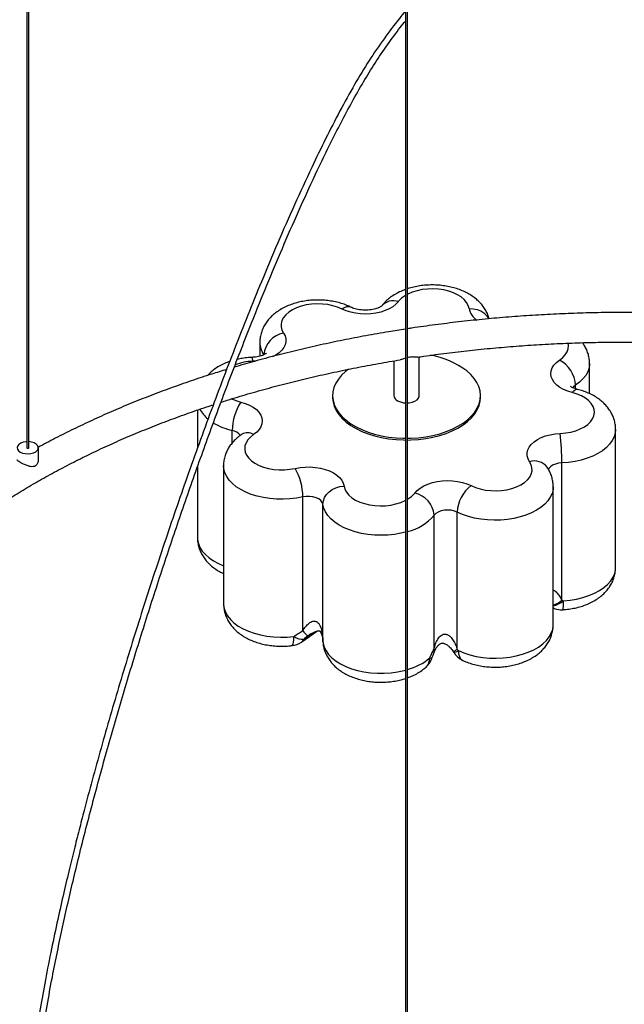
# Paper-space layout '_Isométrica' of a CAD drawing. Header units: millimetres. Extents: x -1398 to -430, y -1129 to 262.
# Tile 3 of 7: x -1199 to -913, y -835 to -368. Entities that reach past the tile are written whole.
import ezdxf

# ---------------------------------------------------------------- set-up
doc = ezdxf.new("R2010")
doc.units = ezdxf.units.MM

psp = doc.layouts.new('_Isométrica')

# ---------------------------------------------------------------- linework, layer by layer
at = {"color": 7, "linetype": 'Continuous', "lineweight": 25}
for p, q in [((-1195.6, 220.51), (-1195.6, -571.05)), ((-1194.6, -571.05), (-1194.6, 220.51)), ((-1016.28, -165.82), (-1016.28, -957.38)), ((-1015.28, -957.38), (-1015.28, -165.82)), ((-1085.23, -521.24), (-1085.23, -527.73)), ((-1021.78, -529.97), (-1021.78, -546.39)), ((-1009.78, -546.39), (-1009.78, -528.09)), ((-929.15, -545.46), (-929.15, -531.16)), ((-1050.78, -546.39), (-1050.78, -547.21)), ((-980.78, -547.21), (-980.78, -546.39)), ((-1114.76, -553.23), (-1114.76, -571.34)), ((-916.81, -627.71), (-916.81, -562.39)), ((-1190.1, -576.73), (-1190.1, -571.05)), ((-1114.76, -580.08), (-1114.76, -613.69)), ((-1102.42, -579.59), (-1102.42, -644.92)), ((-942.24, -643.18), (-942.24, -578.22)), ((-946.34, -654.83), (-946.34, -589.51)), ((-1064.89, -657.65), (-1064.89, -594.38)), ((-1055.36, -662.79), (-1055.36, -597.83)), ((-1002.74, -666.27), (-1002.74, -603)), ((-991.76, -666.51), (-991.76, -601.55)), ((-946.34, -647.08), (-945.49, -647.33)), ((-1055.37, -662.9), (-1055.32, -663.64)), ((-993.67, -667.53), (-993.37, -668))]:
    psp.add_line(p, q, dxfattribs=at)
at = {"color": 8, "linetype": 'Continuous', "lineweight": 25}
for p, q in [((-1087.09, -530.02), (-1088.58, -530.12)), ((-1100.92, -533.88), (-1101.25, -534.13)), ((-935.8, -543.15), (-935.8, -541.51)), ((-1098.28, -568.73), (-1098.28, -562.91)), ((-1064.32, -661.67), (-1058.83, -658.09)), ((-1061.03, -659.21), (-1062.48, -660.19)), ((-1055.37, -662.9), (-1055.36, -662.79)), ((-1055.32, -663.64), (-1055.3, -663.54)), ((-1055.3, -663.54), (-1055.2, -664.68))]:
    psp.add_line(p, q, dxfattribs=at)
at = {"color": 8, "linetype": 'Continuous', "lineweight": 25, "flags": 128}
for points in [[(-986.18, -505.19), (-986.57, -503.72), (-987.32, -502.29), (-988.43, -500.95), (-989.87, -499.71), (-991.6, -498.61), (-993.6, -497.67), (-995.81, -496.91), (-998.2, -496.35), (-1000.7, -495.99), (-1003.27, -495.85), (-1005.84, -495.93), (-1008.37, -496.22), (-1010.79, -496.73), (-1013.06, -497.44), (-1015.13, -498.33), (-1015.28, -498.41)], [(-986.18, -505.19), (-984.24, -505.26), (-982.37, -505.64), (-980.65, -506.32), (-979.13, -507.27), (-977.89, -508.46), (-976.97, -509.83), (-976.87, -510.03)], [(-1074.03, -516.76), (-1073.3, -518.1), (-1072.92, -519.5), (-1072.89, -520.91), (-1073.2, -522.3), (-1073.86, -523.66), (-1074.85, -524.95), (-1076.15, -526.14), (-1077.73, -527.22), (-1079.2, -527.98)], [(-943.38, -529.58), (-941.85, -528.38), (-940.64, -527.07), (-939.78, -525.67), (-939.28, -524.21), (-939.16, -522.72), (-939.33, -521.58)], [(-929.15, -531.15), (-929.16, -531.44), (-929.4, -533.26), (-930, -535.06), (-930.95, -536.81), (-932.25, -538.48), (-933.87, -540.05), (-935.8, -541.51)], [(-937.3, -544.97), (-936.52, -544.09), (-935.77, -543.57), (-935.07, -543.41), (-934.85, -543.44)], [(-935.8, -541.51), (-936.71, -542.29), (-937.01, -542.68)], [(-1098.46, -547.96), (-1096.55, -548.76), (-1094.27, -549.45)], [(-916.81, -562.38), (-916.98, -564.14), (-917.51, -565.95), (-918.4, -567.71), (-919.63, -569.39), (-921.19, -570.99), (-923.06, -572.47), (-925.21, -573.81), (-927.62, -575.01), (-930.24, -576.03), (-933.06, -576.88), (-936.02, -577.53), (-939.09, -577.98), (-942.24, -578.22)], [(-1064.89, -594.38), (-1067.9, -594.94), (-1071.01, -595.31), (-1074.17, -595.46), (-1077.34, -595.41), (-1080.48, -595.14), (-1083.54, -594.67), (-1086.49, -593.99), (-1089.29, -593.13), (-1091.89, -592.08), (-1094.27, -590.87), (-1096.39, -589.51), (-1098.23, -588.02), (-1099.75, -586.41), (-1100.94, -584.72), (-1101.79, -582.95), (-1102.28, -581.14), (-1102.42, -579.6)], [(-942.24, -578.22), (-943.84, -578.4), (-945.32, -578.79), (-946.61, -579.37), (-947.64, -580.1), (-948.34, -580.95), (-948.6, -581.53)], [(-1045.38, -589.23), (-1045, -590.7), (-1044.25, -592.13), (-1043.14, -593.47), (-1041.7, -594.71), (-1039.97, -595.81), (-1037.97, -596.75), (-1035.75, -597.51), (-1033.37, -598.07), (-1030.87, -598.43), (-1028.3, -598.57), (-1025.73, -598.49), (-1023.2, -598.2), (-1020.78, -597.69), (-1018.51, -596.98), (-1016.44, -596.09), (-1016.28, -596.01)], [(-946.34, -589.52), (-946.44, -590.91), (-946.9, -592.72), (-947.72, -594.49), (-948.89, -596.19), (-950.39, -597.81), (-952.2, -599.31), (-954.3, -600.68), (-956.66, -601.91), (-959.24, -602.97), (-962.02, -603.85), (-964.96, -604.54), (-968.02, -605.03), (-971.15, -605.31), (-974.32, -605.38), (-977.48, -605.25), (-980.6, -604.9), (-983.62, -604.35), (-986.51, -603.6), (-989.24, -602.66), (-991.76, -601.55)], [(-1016.28, -611.02), (-1018.48, -611.55), (-1021.52, -612.07), (-1024.64, -612.4), (-1027.8, -612.51), (-1030.97, -612.42), (-1034.1, -612.11), (-1037.14, -611.6), (-1040.06, -610.88), (-1042.83, -609.98), (-1045.39, -608.91), (-1047.72, -607.66), (-1049.79, -606.28), (-1051.56, -604.76), (-1053.03, -603.13), (-1054.15, -601.42), (-1054.93, -599.65), (-1055.36, -597.83)], [(-1114.76, -613.69), (-1114.71, -614.6), (-1114.34, -616.45), (-1113.59, -618.27), (-1112.47, -620.02), (-1111.01, -621.68), (-1109.22, -623.24), (-1107.13, -624.66), (-1104.76, -625.93), (-1102.42, -626.93)], [(-941.57, -643.51), (-938.38, -643.21), (-935.27, -642.71), (-932.28, -641.99), (-929.46, -641.08), (-926.85, -639.98), (-924.48, -638.71), (-922.38, -637.29), (-920.59, -635.74), (-919.12, -634.08), (-918, -632.33), (-917.24, -630.52), (-916.86, -628.66), (-916.81, -627.71)], [(-1102.42, -644.92), (-1102.41, -645.23), (-1102.16, -647.09), (-1101.53, -648.92), (-1100.53, -650.7), (-1099.18, -652.39), (-1097.49, -653.98), (-1095.49, -655.45), (-1093.21, -656.77), (-1090.67, -657.93), (-1087.92, -658.9), (-1084.99, -659.69), (-1081.91, -660.27), (-1078.75, -660.64), (-1075.52, -660.79), (-1072.3, -660.72), (-1069.1, -660.43)], [(-941.57, -643.51), (-941.59, -644.99), (-941.64, -646.2), (-941.74, -647.08), (-941.86, -647.6), (-941.99, -647.75)], [(-991.24, -667.12), (-988.63, -668.22), (-985.81, -669.13), (-982.82, -669.84), (-979.71, -670.34), (-976.51, -670.63), (-973.28, -670.71), (-970.06, -670.56), (-966.89, -670.2), (-963.82, -669.62), (-960.88, -668.84), (-958.13, -667.87), (-955.59, -666.71), (-953.3, -665.39), (-951.3, -663.93), (-949.6, -662.34), (-948.25, -660.65), (-947.24, -658.88), (-946.6, -657.05), (-946.34, -655.19), (-946.34, -654.83)], [(-1069.98, -664.71), (-1069.72, -664.55), (-1069.46, -664.02), (-1069.26, -663.13), (-1069.14, -661.92), (-1069.1, -660.43)], [(-1055.3, -663.54), (-1054.79, -665.39), (-1053.9, -667.18), (-1052.66, -668.9), (-1051.08, -670.53), (-1049.18, -672.04), (-1046.99, -673.41), (-1044.53, -674.62), (-1041.84, -675.66), (-1038.96, -676.5), (-1035.93, -677.15), (-1032.79, -677.59), (-1029.58, -677.81), (-1026.35, -677.81), (-1023.14, -677.59), (-1019.99, -677.16), (-1016.96, -676.52), (-1016.28, -676.34)], [(-991.24, -667.12), (-991.12, -668.63), (-990.76, -669.91), (-990.18, -670.91), (-989.39, -671.59), (-989.19, -671.7)]]:
    psp.add_lwpolyline(points, dxfattribs=at)
at = {"color": 7, "linetype": 'Continuous', "lineweight": 25, "flags": 128}
for points in [[(-1046.33, -505.41), (-1048.4, -504.53), (-1050.68, -503.83), (-1053.11, -503.33), (-1055.64, -503.05), (-1058.21, -502.98), (-1060.78, -503.13), (-1063.27, -503.49), (-1065.65, -504.07), (-1067.86, -504.84), (-1069.85, -505.78), (-1071.57, -506.89), (-1072.99, -508.13), (-1074.09, -509.48), (-1074.83, -510.9), (-1075.19, -512.38), (-1075.18, -513.87), (-1074.79, -515.34), (-1074.03, -516.76)], [(-1019.67, -501.9), (-1020.81, -503.15), (-1022.24, -504.29), (-1023.94, -505.3), (-1025.88, -506.16), (-1028.01, -506.85), (-1030.28, -507.36), (-1032.66, -507.67), (-1035.1, -507.78), (-1037.53, -507.7), (-1039.92, -507.41), (-1042.22, -506.92), (-1044.37, -506.25), (-1046.33, -505.41)], [(-937.3, -544.97), (-939.46, -544.31), (-941.44, -543.48), (-943.19, -542.5), (-944.68, -541.38), (-945.87, -540.16), (-946.75, -538.84), (-947.29, -537.47), (-947.49, -536.06), (-947.33, -534.65), (-946.83, -533.28), (-945.99, -531.95), (-944.84, -530.71), (-943.38, -529.58)], [(-1043.22, -533.85), (-1044.69, -535), (-1046.54, -536.75), (-1048.07, -538.59), (-1049.27, -540.52), (-1050.13, -542.5), (-1050.64, -544.53), (-1050.78, -546.58), (-1050.57, -548.62), (-1050, -550.64), (-1049.08, -552.62), (-1047.82, -554.53), (-1046.23, -556.36), (-1044.33, -558.08), (-1042.14, -559.69), (-1039.67, -561.16), (-1036.96, -562.48), (-1034.03, -563.64), (-1030.92, -564.61), (-1027.65, -565.4), (-1024.25, -566), (-1020.77, -566.39), (-1017.24, -566.58), (-1016.28, -566.6)], [(-1015.28, -566.6), (-1013.7, -566.56), (-1010.17, -566.34), (-1006.71, -565.91), (-1003.33, -565.28), (-1000.09, -564.45), (-997, -563.44), (-994.11, -562.26), (-991.44, -560.91), (-989.02, -559.42), (-986.88, -557.79), (-985.03, -556.04), (-983.5, -554.2), (-982.3, -552.27), (-981.44, -550.28), (-980.93, -548.26), (-980.79, -546.21), (-981, -544.17), (-981.57, -542.15), (-982.49, -540.17), (-983.75, -538.26), (-985.34, -536.43), (-987.24, -534.7)], [(-942.99, -564.3), (-940.44, -564.08), (-937.98, -563.64), (-935.65, -563), (-933.51, -562.17), (-931.6, -561.17), (-929.97, -560.02), (-928.65, -558.74), (-927.68, -557.36), (-927.06, -555.92), (-926.81, -554.44), (-926.95, -552.95), (-927.46, -551.49), (-928.34, -550.09), (-929.57, -548.78), (-931.11, -547.59), (-932.94, -546.54), (-935.02, -545.66), (-937.3, -544.97)], [(-1094.27, -549.45), (-1092.11, -550.11), (-1090.13, -550.94), (-1088.38, -551.92), (-1086.89, -553.04), (-1085.7, -554.27), (-1084.82, -555.58), (-1084.28, -556.96), (-1084.08, -558.36), (-1084.23, -559.77), (-1084.74, -561.15), (-1085.57, -562.47), (-1086.73, -563.71), (-1088.19, -564.84)], [(-1050.78, -547.21), (-1050.78, -547.39), (-1050.57, -549.44), (-1050, -551.46), (-1049.08, -553.43), (-1047.82, -555.34), (-1046.23, -557.17), (-1044.33, -558.9), (-1042.14, -560.51), (-1039.67, -561.98), (-1036.96, -563.3), (-1034.03, -564.45), (-1030.92, -565.43), (-1027.65, -566.22), (-1024.25, -566.82), (-1020.77, -567.21), (-1017.24, -567.4), (-1016.28, -567.41)], [(-1015.28, -549.85), (-1014.48, -549.77), (-1013.06, -549.48), (-1011.82, -548.99), (-1010.82, -548.34), (-1010.14, -547.57), (-1009.81, -546.72), (-1009.78, -546.39)], [(-1015.28, -567.41), (-1013.7, -567.38), (-1010.17, -567.15), (-1006.71, -566.72), (-1003.33, -566.09), (-1000.09, -565.27), (-997, -564.26), (-994.11, -563.08), (-991.44, -561.73), (-989.02, -560.23), (-986.88, -558.6), (-985.03, -556.86), (-983.5, -555.01), (-982.3, -553.09), (-981.44, -551.1), (-980.93, -549.07), (-980.78, -547.21)], [(-1195.6, -568.18), (-1195.95, -568.2), (-1197.25, -568.44), (-1198.39, -568.87), (-1199.28, -569.46), (-1199.87, -570.17), (-1200.1, -570.95), (-1199.96, -571.73), (-1199.46, -572.46), (-1198.64, -573.09)], [(-1198.64, -573.09), (-1197.55, -573.56), (-1196.28, -573.85), (-1194.93, -573.93), (-1193.59, -573.8), (-1192.36, -573.46), (-1191.33, -572.94), (-1190.58, -572.29), (-1190.17, -571.54), (-1190.13, -570.75), (-1190.45, -569.99), (-1191.12, -569.3), (-1192.08, -568.75), (-1193.27, -568.36), (-1194.59, -568.18), (-1194.6, -568.18)], [(-1088.19, -564.84), (-1089.72, -566.04), (-1090.93, -567.35), (-1091.79, -568.76), (-1092.29, -570.22), (-1092.41, -571.7), (-1092.15, -573.18), (-1091.52, -574.63), (-1090.52, -576), (-1089.19, -577.27), (-1087.55, -578.42), (-1085.63, -579.42), (-1083.48, -580.24), (-1081.15, -580.87), (-1078.68, -581.29), (-1076.12, -581.51), (-1073.55, -581.5), (-1071, -581.27), (-1068.53, -580.83)], [(-957.54, -577.66), (-958.26, -576.32), (-958.65, -574.92), (-958.68, -573.52), (-958.37, -572.12), (-957.71, -570.76), (-956.72, -569.47), (-955.42, -568.28), (-953.84, -567.21), (-952, -566.27), (-949.96, -565.5), (-947.75, -564.91), (-945.41, -564.5), (-942.99, -564.3)], [(-1195.6, -571.05), (-1195.56, -571.16), (-1195.45, -571.25)], [(-1195.45, -571.25), (-1195.29, -571.31), (-1195.1, -571.34), (-1194.91, -571.31), (-1194.75, -571.25), (-1194.64, -571.16), (-1194.6, -571.05)], [(-985.24, -589.01), (-983.17, -589.89), (-980.89, -590.59), (-978.46, -591.09), (-975.93, -591.38), (-973.36, -591.45), (-970.79, -591.3), (-968.29, -590.93), (-965.92, -590.36), (-963.71, -589.59), (-961.72, -588.64), (-960, -587.53), (-958.57, -586.29), (-957.48, -584.94), (-956.74, -583.52), (-956.38, -582.04), (-956.39, -580.56), (-956.78, -579.08), (-957.54, -577.66)], [(-1068.53, -580.83), (-1066.2, -580.42), (-1063.79, -580.19), (-1061.35, -580.18), (-1058.93, -580.36), (-1056.58, -580.74), (-1054.35, -581.31), (-1052.28, -582.06), (-1050.42, -582.97), (-1048.81, -584.03), (-1047.47, -585.21), (-1046.44, -586.49), (-1045.74, -587.84), (-1045.38, -589.23)], [(-1011.9, -592.52), (-1010.76, -591.27), (-1009.33, -590.13), (-1007.63, -589.12), (-1005.69, -588.26), (-1003.56, -587.57), (-1001.29, -587.06), (-998.9, -586.75), (-996.47, -586.64), (-994.03, -586.73), (-991.65, -587.02), (-989.35, -587.5), (-987.2, -588.17), (-985.24, -589.01)], [(-1055.36, -597.83), (-1055.16, -596.23), (-1054.6, -594.68), (-1053.68, -593.22), (-1052.44, -591.93), (-1050.92, -590.85), (-1049.2, -590.02), (-1047.33, -589.47), (-1045.38, -589.23)], [(-1055.36, -597.83), (-1055.67, -596.91), (-1056.34, -596.05), (-1057.34, -595.31), (-1058.61, -594.72), (-1060.08, -594.31), (-1061.68, -594.11), (-1063.31, -594.14), (-1064.89, -594.38)], [(-991.76, -601.55), (-993.11, -601.02), (-994.64, -600.69), (-996.26, -600.57), (-997.88, -600.68), (-999.42, -600.99), (-1000.79, -601.5), (-1001.91, -602.18), (-1002.74, -603)]]:
    psp.add_lwpolyline(points, dxfattribs=at)
at = {"color": 8, "linetype": 'Continuous', "lineweight": 25}
for centre, radius, start, end in [((-1022.07, -508.89), 7.39, 71.0102, 138.889), ((-1010.08, -509.55), 12.27, 120.3991, 141.4386), ((-1043.43, -508.82), 4.48, 69.7954, 130.3911), ((-977.91, -503.5), 8.45, 191.5242, 237.6378), ((-1075.08, -521.12), 10.16, 180.5954, 215.5526), ((-1087.66, -556.67), 26.57, 91.9836, 110.5566), ((-1091.46, -529.85), 2.9, 354.5423, 32.3114), ((-1100.47, -545.78), 14.95, 208.1766, 231.0629), ((-1090.81, -531.66), 32.13, 239.1526, 256.5657), ((-1099.29, -568.77), 5.95, 35.8736, 80.2039), ((-1091.09, -569.5), 5.49, 58.0568, 119.2697), ((-955.26, -584.95), 7.63, 38.2809, 107.4142), ((-1021.49, -584.87), 12.27, 300.3991, 321.4386), ((-1021.23, -587.05), 24.42, 284.0928, 319.2221), ((-949.78, -635.21), 10.97, 288.2927, 313.4192), ((-948.73, -635.2), 10.97, 282.6139, 310.7745), ((-944.97, -645.73), 1.68, 215.8491, 251.9254), ((-1067.88, -659.68), 4.08, 304.6212, 330.7037), ((-1004.06, -667.1), 1.56, 342.6623, 31.9894), ((-1022.63, -649.35), 27.7, 285.3843, 310.0339), ((-1010.38, -670.83), 5.57, 313.4291, 2.834), ((-1003.74, -668.01), 2.77, 247.0916, 268.7472), ((-996.98, -659.03), 9.12, 291.3364, 304.9174), ((-993.44, -664.1), 3.74, 269.5439, 305.913)]:
    psp.add_arc(centre, radius, start, end, dxfattribs=at)
at = {"color": 7, "linetype": 'Continuous', "lineweight": 25}
for centre, radius, start, end in [((-1071.8, -528.14), 11.6, 101.0963, 174.5106), ((-1011.68, -567.71), 41.08, 53.4777, 79.7776), ((-950.22, -542.3), 14.45, 3.1633, 61.7311), ((-1072.96, -563.12), 25.31, 147.321, 179.5196), ((-1018.9, -546.18), 2.89, 184.2066, 247.1136), ((-1016.02, -541.37), 8.48, 241.8026, 268.2084), ((-1070.8, -578.2), 128.56, 359.9894, 6.206), ((-1092.49, -594.55), 27.6, 0.3546, 29.7882), ((-975.29, -602.15), 16.49, 127.154, 177.9284), ((-1014.55, -604.09), 11.87, 5.2638, 77.0732), ((-942.56, -637.77), 10, 253.0001, 273.3112), ((-1064.89, -654.04), 7.65, 236.6122, 274.2894), ((-1052.19, -648.03), 15.93, 217.1596, 229.7557), ((-1071.22, -654.79), 10, 277.1181, 304.4492), ((-1045.35, -662.97), 10, 183.8369, 189.8487), ((-1013.22, -667.43), 10, 311.8597, 340.4599), ((-984.91, -662.66), 10, 211.2052, 244.7272)]:
    psp.add_arc(centre, radius, start, end, dxfattribs=at)
for points, knots in [([(-1016.28, -364.29), (-1017.26, -365.47), (-1020.74, -369.7), (-1026.57, -377.49), (-1033.69, -387.95), (-1040.64, -399.42), (-1047.46, -411.8), (-1054.17, -424.88), (-1061.36, -439.7), (-1068.93, -456.14), (-1076.86, -474.23), (-1086.4, -496.93), (-1097.23, -524.02), (-1109.13, -555.45), (-1120.44, -586.85), (-1131.21, -618.27), (-1141.41, -649.56), (-1151, -680.58), (-1159.94, -711.22), (-1166.33, -734.61), (-1170.53, -750.85), (-1172.95, -760.43), (-1175.46, -770.66), (-1178.16, -782.08), (-1181.02, -794.73), (-1183.96, -808.54), (-1186.76, -822.66), (-1189.34, -836.88), (-1191.63, -851.03), (-1193.64, -865.45), (-1195.22, -879.92), (-1196.24, -892.34), (-1196.38, -899.73), (-1196.44, -902.45)], [0, 0, 0, 0, 0.007814, 0.028053, 0.049024, 0.071116, 0.094771, 0.119426, 0.144506, 0.177198, 0.210321, 0.244025, 0.301722, 0.358547, 0.415659, 0.47301, 0.529955, 0.586407, 0.642462, 0.697636, 0.714683, 0.731726, 0.750392, 0.771073, 0.794779, 0.820415, 0.847781, 0.873482, 0.900165, 0.927595, 0.955503, 0.983593, 1, 1, 1, 1]), ([(-1193.43, -902.49), (-1193.37, -899.58), (-1193.21, -891.87), (-1192.12, -878.99), (-1190.46, -864.18), (-1188.38, -849.58), (-1186.05, -835.46), (-1183.61, -822.21), (-1181.15, -809.82), (-1178.67, -798.06), (-1176.07, -786.4), (-1173.35, -774.7), (-1169.3, -758.05), (-1163.76, -736.54), (-1156.52, -710.24), (-1148.92, -684.16), (-1140.99, -658.27), (-1132.78, -632.64), (-1124.33, -607.37), (-1115.61, -582.27), (-1106.54, -557.19), (-1097.08, -532.06), (-1088.25, -509.57), (-1080.12, -489.68), (-1072.75, -472.28), (-1065.07, -454.91), (-1058.1, -439.86), (-1051.99, -427.29), (-1046.84, -417.16), (-1041.62, -407.36), (-1036.28, -397.98), (-1030.72, -388.94), (-1024.89, -380.34), (-1020.03, -373.72), (-1017.11, -370.09), (-1016.28, -369.07)], [0, 0, 0, 0, 0.017702, 0.046978, 0.075825, 0.103871, 0.130792, 0.156305, 0.17886, 0.200554, 0.222317, 0.244106, 0.265879, 0.315084, 0.363548, 0.411484, 0.459191, 0.506369, 0.552732, 0.59842, 0.644592, 0.690937, 0.736933, 0.768732, 0.800946, 0.833339, 0.865341, 0.884967, 0.904001, 0.922617, 0.94082, 0.958265, 0.975998, 0.993267, 1, 1, 1, 1]), ([(-976.68, -510.03), (-976.87, -509.38), (-977.28, -508.01), (-978.25, -506.05), (-979.47, -504.16), (-980.97, -502.38), (-982.71, -500.73), (-984.72, -499.22), (-986.96, -497.87), (-989.43, -496.7), (-992.07, -495.72), (-994.85, -494.96), (-997.72, -494.41), (-1000.64, -494.09), (-1003.6, -493.98), (-1006.56, -494.08), (-1009.5, -494.4), (-1012.37, -494.97), (-1014.31, -495.44), (-1015.24, -495.78), (-1015.28, -495.8)], [0, 0, 0, 0, 0.0482053, 0.1002205, 0.153064, 0.2072347, 0.2631467, 0.3210154, 0.3807327, 0.4418359, 0.5036716, 0.5655438, 0.6272011, 0.6886181, 0.7498993, 0.8112164, 0.8727388, 0.9346471, 0.9971507, 1, 1, 1, 1]), ([(-1016.28, -496.17), (-1016.82, -496.36), (-1018.28, -496.87), (-1020.49, -497.97), (-1022.82, -499.4), (-1024.84, -500.98), (-1026.43, -502.52), (-1027.28, -503.58), (-1027.64, -504.03)], [0, 0, 0, 0, 0.115903, 0.316257, 0.518476, 0.698952, 0.873976, 1, 1, 1, 1]), ([(-1041.88, -504.62), (-1042.37, -504.39), (-1043.69, -503.76), (-1045.97, -502.91), (-1048.74, -502.13), (-1051.61, -501.57), (-1054.53, -501.23), (-1057.49, -501.1), (-1060.45, -501.19), (-1063.39, -501.5), (-1066.28, -502.03), (-1069.1, -502.78), (-1071.82, -503.77), (-1074.41, -504.99), (-1076.75, -506.41), (-1078.8, -507.98), (-1080.54, -509.65), (-1082.01, -511.44), (-1083.21, -513.34), (-1084.18, -515.39), (-1084.86, -517.59), (-1085.21, -519.57), (-1085.2, -520.78), (-1085.19, -521.22)], [0, 0, 0, 0, 0.0300296, 0.0819393, 0.1336729, 0.1852358, 0.2365949, 0.2878319, 0.3390875, 0.3905064, 0.4422349, 0.4944493, 0.5472937, 0.6008204, 0.6548793, 0.7032393, 0.7501605, 0.7955438, 0.8395438, 0.8824412, 0.9290115, 0.9742816, 1, 1, 1, 1]), ([(-1027.6, -503.98), (-1027.61, -503.99), (-1027.63, -504.01), (-1027.96, -504.27), (-1028.55, -504.61), (-1029.41, -504.99), (-1030.51, -505.35), (-1031.82, -505.66), (-1033.3, -505.87), (-1034.88, -505.97), (-1036.49, -505.93), (-1038.05, -505.77), (-1039.48, -505.48), (-1040.69, -505.13), (-1041.46, -504.83), (-1041.79, -504.66), (-1041.88, -504.62)], [0, 0, 0, 0, 0.06406, 0.134542, 0.204871, 0.276521, 0.350329, 0.426566, 0.504958, 0.584919, 0.665712, 0.746477, 0.826273, 0.904496, 0.97467, 1, 1, 1, 1]), ([(-526.39, -669.07), (-527.22, -667.61), (-529.27, -664.04), (-532.87, -658.44), (-537.13, -652.26), (-541.69, -646.16), (-546.55, -640.13), (-551.69, -634.19), (-557.12, -628.33), (-562.82, -622.57), (-568.8, -616.91), (-575.05, -611.34), (-581.55, -605.89), (-588.32, -600.54), (-595.34, -595.31), (-602.61, -590.2), (-610.11, -585.21), (-617.85, -580.34), (-625.82, -575.61), (-634.02, -571.01), (-642.42, -566.55), (-651.04, -562.23), (-659.85, -558.05), (-668.86, -554.02), (-678.06, -550.13), (-687.44, -546.4), (-697, -542.83), (-706.72, -539.41), (-716.59, -536.15), (-726.62, -533.06), (-736.79, -530.13), (-747.1, -527.37), (-757.53, -524.77), (-768.08, -522.35), (-778.74, -520.1), (-789.51, -518.02), (-800.37, -516.12), (-811.31, -514.39), (-822.34, -512.85), (-833.43, -511.48), (-844.58, -510.29), (-855.79, -509.29), (-867.04, -508.46), (-878.32, -507.82), (-889.63, -507.36), (-900.96, -507.09), (-912.29, -507), (-923.63, -507.09), (-934.95, -507.37), (-946.26, -507.83), (-957.55, -508.47), (-968.79, -509.29), (-980, -510.3), (-991.15, -511.49), (-1002.24, -512.87), (-1010.28, -513.96), (-1014.61, -514.65), (-1015.28, -514.75)], [0, 0, 0, 0, 0.012785, 0.031237, 0.049711, 0.068205, 0.086716, 0.105243, 0.123785, 0.142338, 0.160902, 0.179474, 0.198053, 0.216637, 0.235225, 0.253817, 0.27241, 0.291004, 0.309598, 0.328192, 0.346785, 0.365376, 0.383966, 0.402554, 0.421139, 0.439723, 0.458304, 0.476883, 0.49546, 0.514035, 0.532607, 0.551178, 0.569746, 0.588313, 0.606877, 0.62544, 0.644002, 0.662562, 0.68112, 0.699678, 0.718234, 0.73679, 0.755344, 0.773899, 0.792452, 0.811006, 0.829559, 0.848112, 0.866666, 0.885219, 0.903773, 0.922328, 0.940883, 0.959439, 0.977996, 0.996554, 1, 1, 1, 1]), ([(-1016.28, -514.91), (-1018.93, -515.32), (-1025.22, -516.29), (-1035.07, -518.04), (-1045.83, -520.11), (-1056.49, -522.36), (-1067.05, -524.79), (-1077.48, -527.38), (-1087.59, -530.08), (-1094.16, -532), (-1097.34, -532.94)], [0, 0, 0, 0, 0.094277, 0.224698, 0.355129, 0.485571, 0.616026, 0.746495, 0.876977, 1, 1, 1, 1]), ([(-1010.62, -528.21), (-1009.62, -528.06), (-1005.04, -527.36), (-996.78, -526.28), (-985.87, -524.98), (-974.89, -523.88), (-963.87, -522.95), (-952.8, -522.2), (-941.69, -521.63), (-930.57, -521.24), (-919.43, -521.04), (-908.28, -521.01), (-897.14, -521.17), (-886, -521.5), (-874.89, -522.02), (-863.81, -522.72), (-852.77, -523.59), (-841.78, -524.65), (-830.85, -525.88), (-819.98, -527.29), (-809.18, -528.88), (-798.47, -530.64), (-787.85, -532.57), (-777.33, -534.68), (-766.93, -536.95), (-756.64, -539.4), (-746.47, -542), (-736.44, -544.77), (-726.56, -547.71), (-716.82, -550.8), (-707.24, -554.04), (-697.83, -557.44), (-688.59, -560.99), (-679.53, -564.68), (-670.66, -568.52), (-661.99, -572.5), (-653.52, -576.61), (-645.27, -580.87), (-639.18, -584.14), (-635.92, -586.02), (-635.26, -586.41)], [0, 0, 0, 0, 0.007625, 0.0350096, 0.062396, 0.089784, 0.1171733, 0.1445638, 0.1719552, 0.1993473, 0.2267398, 0.2541327, 0.2815255, 0.3089181, 0.3363102, 0.3637016, 0.3910921, 0.4184814, 0.4458694, 0.4732558, 0.5006403, 0.5280228, 0.5554031, 0.5827809, 0.610156, 0.6375283, 0.6648975, 0.6922635, 0.7196261, 0.7469851, 0.7743404, 0.8016919, 0.8290396, 0.8563833, 0.8837231, 0.9110591, 0.9383913, 0.96572, 0.9930454, 1, 1, 1, 1]), ([(-929.17, -531.14), (-929.19, -530.48), (-929.23, -529.07), (-929.67, -526.97), (-930.39, -524.88), (-931.32, -522.98), (-932.11, -521.86), (-932.47, -521.34)], [0, 0, 0, 0, 0.188986, 0.399185, 0.608738, 0.81976, 1, 1, 1, 1]), ([(-1082.21, -526.34), (-1082.22, -526.36), (-1082.25, -526.38), (-1082.59, -526.65), (-1083.19, -526.99), (-1084.06, -527.37), (-1085.17, -527.73), (-1086.5, -528.04), (-1087.81, -528.23), (-1088.67, -528.28), (-1089.01, -528.3)], [0, 0, 0, 0, 0.119489, 0.245027, 0.37048, 0.498346, 0.630108, 0.766194, 0.906087, 1, 1, 1, 1]), ([(-1099.48, -530.24), (-1100.3, -530.54), (-1102.05, -531.18), (-1104.52, -532.44), (-1106.8, -533.91), (-1108.68, -535.4), (-1109.66, -536.45), (-1110.09, -536.9)], [0, 0, 0, 0, 0.199963, 0.423242, 0.648243, 0.847981, 1, 1, 1, 1]), ([(-1103.59, -549.52), (-1102.64, -549.21), (-1098.46, -547.85), (-1090.9, -545.6), (-1080.92, -542.78), (-1070.8, -540.13), (-1060.54, -537.64), (-1050.17, -535.31), (-1039.68, -533.16), (-1029.22, -531.19), (-1022.22, -530.03), (-1018.78, -529.46)], [0, 0, 0, 0, 0.035728, 0.156768, 0.277823, 0.398892, 0.519976, 0.641072, 0.76218, 0.8833, 1, 1, 1, 1]), ([(-1089.01, -528.3), (-1089.56, -528.33), (-1091.09, -528.42), (-1093.41, -528.69), (-1095.13, -529.06), (-1095.9, -529.23)], [0, 0, 0, 0, 0.233465, 0.654768, 1, 1, 1, 1]), ([(-1016.28, -528.73), (-1016.87, -528.95), (-1017.78, -529.28), (-1018.53, -529.37), (-1018.79, -529.4)], [0, 0, 0, 0, 0.641237, 1, 1, 1, 1]), ([(-1010.63, -528.13), (-1010.76, -528.17), (-1011.19, -528.28), (-1012.25, -528.1), (-1013.61, -528.09), (-1014.58, -528.22), (-1015.12, -528.39), (-1015.28, -528.44)], [0, 0, 0, 0, 0.15519, 0.536988, 0.727136, 0.919111, 1, 1, 1, 1]), ([(-1100.92, -534.03), (-1103.27, -534.74), (-1108.97, -536.48), (-1117.85, -539.43), (-1127.57, -542.85), (-1137.12, -546.42), (-1146.5, -550.15), (-1155.7, -554.04), (-1164.71, -558.07), (-1173.52, -562.25), (-1182.05, -566.52), (-1187.53, -569.46), (-1190.22, -570.9)], [0, 0, 0, 0, 0.072564, 0.175962, 0.279374, 0.382799, 0.486238, 0.589691, 0.693158, 0.796638, 0.900132, 1, 1, 1, 1]), ([(-934.85, -543.44), (-935.07, -543.38), (-935.7, -543.21), (-936.61, -542.88), (-937.43, -542.48), (-937.94, -542.16), (-938.15, -541.97), (-938.13, -541.99), (-938.12, -542)], [0, 0, 0, 0, 0.107153, 0.313522, 0.515852, 0.714975, 0.915154, 1, 1, 1, 1]), ([(-916.85, -562.37), (-916.85, -561.9), (-916.84, -560.68), (-917.19, -558.75), (-917.83, -556.63), (-918.76, -554.61), (-919.96, -552.7), (-921.41, -550.91), (-923.12, -549.24), (-925.09, -547.71), (-927.3, -546.33), (-929.73, -545.13), (-932.26, -544.15), (-934.02, -543.67), (-934.85, -543.44)], [0, 0, 0, 0, 0.051456, 0.131872, 0.211835, 0.292152, 0.37363, 0.457054, 0.543092, 0.632135, 0.724096, 0.818331, 0.913847, 1, 1, 1, 1]), ([(-1196.35, -899.36), (-1198.67, -897.96), (-1203.52, -895.03), (-1210.63, -890.41), (-1217.74, -885.54), (-1224.59, -880.57), (-1231.2, -875.49), (-1237.55, -870.31), (-1243.64, -865.03), (-1249.46, -859.66), (-1255.02, -854.2), (-1260.3, -848.66), (-1265.31, -843.04), (-1270.03, -837.34), (-1274.47, -831.58), (-1278.62, -825.74), (-1282.48, -819.85), (-1286.05, -813.89), (-1289.32, -807.89), (-1292.3, -801.83), (-1294.97, -795.73), (-1297.35, -789.58), (-1299.41, -783.4), (-1301.17, -777.18), (-1302.63, -770.94), (-1303.77, -764.67), (-1304.59, -758.38), (-1305.11, -752.08), (-1305.31, -745.77), (-1305.19, -739.45), (-1304.76, -733.14), (-1304.01, -726.84), (-1302.95, -720.55), (-1301.57, -714.28), (-1299.88, -708.04), (-1297.88, -701.82), (-1295.58, -695.65), (-1292.97, -689.51), (-1290.05, -683.43), (-1286.84, -677.39), (-1283.33, -671.4), (-1279.52, -665.48), (-1275.42, -659.62), (-1271.04, -653.82), (-1266.37, -648.1), (-1261.42, -642.45), (-1256.19, -636.88), (-1250.68, -631.4), (-1244.91, -626), (-1238.87, -620.7), (-1232.57, -615.49), (-1226.01, -610.39), (-1219.21, -605.39), (-1212.15, -600.5), (-1204.85, -595.72), (-1197.32, -591.06), (-1189.56, -586.52), (-1181.58, -582.1), (-1173.38, -577.81), (-1164.96, -573.66), (-1156.35, -569.64), (-1147.53, -565.76), (-1138.53, -562.03), (-1129.34, -558.44), (-1119.97, -555), (-1112.6, -552.43), (-1108.3, -551.04), (-1107.24, -550.7)], [0, 0, 0, 0, 0.014081, 0.029547, 0.045012, 0.060478, 0.075943, 0.091411, 0.10688, 0.122352, 0.137829, 0.153311, 0.1688, 0.184299, 0.199807, 0.215329, 0.230865, 0.246418, 0.26199, 0.277583, 0.293198, 0.308837, 0.3245, 0.340187, 0.355899, 0.371633, 0.387387, 0.403157, 0.41894, 0.434729, 0.450521, 0.466307, 0.482082, 0.497843, 0.513586, 0.529308, 0.545006, 0.560681, 0.576331, 0.591958, 0.607562, 0.623145, 0.63871, 0.654256, 0.669788, 0.685307, 0.700815, 0.716313, 0.731803, 0.747288, 0.762768, 0.778244, 0.793718, 0.80919, 0.824662, 0.840133, 0.855604, 0.871076, 0.88655, 0.902024, 0.9175, 0.932978, 0.948458, 0.963939, 0.979423, 0.994909, 1, 1, 1, 1]), ([(-1093.76, -564.71), (-1094.21, -565.02), (-1095.33, -565.81), (-1096.95, -567.22), (-1098.55, -568.96), (-1099.88, -570.81), (-1100.94, -572.76), (-1101.75, -574.85), (-1102.25, -577.06), (-1102.46, -578.69), (-1102.41, -579.53), (-1102.4, -579.61)], [0, 0, 0, 0, 0.089781, 0.225454, 0.356719, 0.483776, 0.607302, 0.728176, 0.858777, 0.986139, 1, 1, 1, 1]), ([(-1093.44, -564.45), (-1093.44, -564.46), (-1093.46, -564.48), (-1093.66, -564.63), (-1093.76, -564.71)], [0, 0, 0, 0, 0.522898, 1, 1, 1, 1]), ([(-1190.15, -576.72), (-1190.16, -577.07), (-1190.16, -577.88), (-1190.67, -578.96), (-1191.49, -579.75), (-1192.56, -580.1), (-1193.86, -580), (-1195.44, -579.53), (-1197.01, -578.85), (-1198.37, -578.15), (-1199.34, -577.58), (-1199.91, -577.12), (-1200.17, -576.87), (-1200.09, -576.75), (-1200.08, -576.74)], [0, 0, 0, 0, 0.075683, 0.17318, 0.248449, 0.323873, 0.419939, 0.518797, 0.639144, 0.7264, 0.813824, 0.898353, 0.991713, 1, 1, 1, 1]), ([(-946.37, -589.53), (-946.36, -589.22), (-946.33, -588.16), (-946.61, -586.37), (-947.18, -584.24), (-948.05, -582.15), (-948.85, -580.87), (-949.26, -580.21)], [0, 0, 0, 0, 0.095207, 0.319436, 0.541955, 0.764938, 1, 1, 1, 1]), ([(-630.61, -589.08), (-630.22, -589.31), (-627.21, -591.03), (-621.81, -594.38), (-614.43, -599.11), (-607.31, -603.97), (-600.43, -608.94), (-593.81, -614.01), (-587.44, -619.18), (-581.33, -624.46), (-575.48, -629.82), (-569.91, -635.27), (-564.61, -640.81), (-559.58, -646.42), (-554.83, -652.11), (-550.37, -657.87), (-546.2, -663.7), (-542.32, -669.59), (-538.72, -675.54), (-535.43, -681.54), (-532.43, -687.6), (-529.73, -693.7), (-527.34, -699.84), (-525.25, -706.02), (-523.46, -712.23), (-521.99, -718.47), (-520.82, -724.74), (-519.97, -731.03), (-519.43, -737.33), (-519.21, -743.64), (-519.3, -749.96), (-519.71, -756.27), (-520.44, -762.57), (-521.48, -768.86), (-522.83, -775.13), (-524.49, -781.38), (-526.47, -787.59), (-528.75, -793.77), (-531.34, -799.91), (-534.23, -806), (-537.42, -812.04), (-540.91, -818.03), (-544.69, -823.96), (-548.77, -829.83), (-553.13, -835.63), (-557.78, -841.36), (-562.71, -847.01), (-567.92, -852.59), (-573.4, -858.08), (-579.15, -863.48), (-585.17, -868.79), (-591.45, -874), (-597.99, -879.12), (-604.78, -884.13), (-611.82, -889.03), (-619.1, -893.81), (-626.61, -898.48), (-634.35, -903.03), (-642.32, -907.46), (-650.51, -911.75), (-658.9, -915.92), (-667.5, -919.95), (-676.3, -923.84), (-685.29, -927.58), (-694.47, -931.18), (-703.82, -934.64), (-713.33, -937.94), (-723.01, -941.08), (-732.85, -944.07), (-742.83, -946.9), (-752.94, -949.57), (-763.19, -952.07), (-773.55, -954.4), (-784.03, -956.57), (-794.61, -958.57), (-805.29, -960.39), (-816.06, -962.04), (-826.9, -963.52), (-837.81, -964.81), (-848.78, -965.93), (-859.81, -966.88), (-870.87, -967.64), (-881.97, -968.22), (-893.1, -968.62), (-904.24, -968.84), (-915.39, -968.88), (-926.53, -968.74), (-937.66, -968.42), (-948.78, -967.92), (-959.86, -967.23), (-970.9, -966.37), (-981.9, -965.33), (-992.84, -964.1), (-1002.47, -962.88), (-1008.43, -962), (-1010.78, -961.65)], [0, 0, 0, 0, 0.001642, 0.012478, 0.023314, 0.034149, 0.044983, 0.055819, 0.066654, 0.077492, 0.088331, 0.099174, 0.11002, 0.120871, 0.131729, 0.142593, 0.153467, 0.164351, 0.175246, 0.186154, 0.197077, 0.208015, 0.21897, 0.229943, 0.240932, 0.251938, 0.26296, 0.273996, 0.285043, 0.2961, 0.307162, 0.318225, 0.329285, 0.340338, 0.351381, 0.362411, 0.373426, 0.384426, 0.395408, 0.406374, 0.417323, 0.428256, 0.439175, 0.45008, 0.460973, 0.471855, 0.482728, 0.493593, 0.504451, 0.515304, 0.526152, 0.536998, 0.54784, 0.558681, 0.569521, 0.58036, 0.591199, 0.602038, 0.612877, 0.623718, 0.634559, 0.645401, 0.656245, 0.667089, 0.677935, 0.688783, 0.699632, 0.710482, 0.721334, 0.732187, 0.743041, 0.753897, 0.764754, 0.775612, 0.786471, 0.797331, 0.808191, 0.819053, 0.829915, 0.840778, 0.851641, 0.862505, 0.87337, 0.884234, 0.895099, 0.905964, 0.916829, 0.927693, 0.938558, 0.949422, 0.960286, 0.97115, 0.982013, 0.992875, 1, 1, 1, 1]), ([(-1114.74, -613.72), (-1114.72, -614.33), (-1114.7, -615.68), (-1114.28, -617.74), (-1113.58, -619.84), (-1112.6, -621.84), (-1111.35, -623.73), (-1109.85, -625.5), (-1108.09, -627.14), (-1106.07, -628.64), (-1104.17, -629.81), (-1102.89, -630.39), (-1102.42, -630.6)], [0, 0, 0, 0, 0.08372, 0.1847131, 0.2853316, 0.3865899, 0.4895051, 0.5950464, 0.7040065, 0.8167797, 0.933121, 1, 1, 1, 1]), ([(-941.99, -647.75), (-941.44, -647.71), (-939.91, -647.6), (-937.42, -647.25), (-934.56, -646.63), (-931.78, -645.78), (-929.1, -644.69), (-926.58, -643.37), (-924.33, -641.85), (-922.39, -640.2), (-920.78, -638.47), (-919.43, -636.63), (-918.36, -634.69), (-917.52, -632.6), (-917, -630.39), (-916.77, -628.71), (-916.83, -627.82), (-916.83, -627.68)], [0, 0, 0, 0, 0.042679, 0.119731, 0.197375, 0.275848, 0.35532, 0.435768, 0.516661, 0.588018, 0.6571, 0.723956, 0.788927, 0.852472, 0.921176, 0.988146, 1, 1, 1, 1]), ([(-1102.39, -644.92), (-1102.4, -645.07), (-1102.45, -645.97), (-1102.22, -647.61), (-1101.72, -649.77), (-1100.9, -651.83), (-1099.82, -653.79), (-1098.48, -655.64), (-1096.88, -657.36), (-1095.02, -658.95), (-1092.91, -660.4), (-1090.57, -661.68), (-1088.03, -662.77), (-1085.32, -663.66), (-1082.5, -664.33), (-1079.6, -664.78), (-1076.66, -665.02), (-1073.7, -665.04), (-1071.47, -664.89), (-1070.24, -664.74), (-1069.98, -664.71)], [0, 0, 0, 0, 0.0115632, 0.0665405, 0.1210222, 0.1755057, 0.2305418, 0.2866759, 0.3444074, 0.4041006, 0.4658521, 0.5293836, 0.5940913, 0.6592315, 0.7242579, 0.7890247, 0.8535729, 0.9180485, 0.9826494, 1, 1, 1, 1]), ([(-1064.89, -657.65), (-1064.47, -657), (-1064.03, -656.37), (-1063.08, -655.2), (-1062.57, -654.66), (-1061.72, -653.96), (-1061.42, -653.75), (-1060.79, -653.41), (-1060.46, -653.27), (-1059.75, -653.12), (-1059.38, -653.11), (-1058.84, -653.24), (-1058.66, -653.3), (-1058.31, -653.47), (-1058.15, -653.58), (-1057.84, -653.82), (-1057.7, -653.96), (-1057.43, -654.26), (-1057.31, -654.42), (-1057.08, -654.75), (-1056.97, -654.93), (-1056.78, -655.29), (-1056.69, -655.47), (-1056.44, -656.03), (-1056.3, -656.41), (-1056.06, -657.2), (-1055.96, -657.59), (-1055.7, -658.79), (-1055.59, -659.59), (-1055.43, -661.19), (-1055.38, -661.99), (-1055.36, -662.79)], [0, 0, 0, 0, 0.125, 0.125, 0.25, 0.25, 0.3125, 0.3125, 0.375, 0.375, 0.4375, 0.4375, 0.46875, 0.46875, 0.5, 0.5, 0.53125, 0.53125, 0.5625, 0.5625, 0.59375, 0.59375, 0.625, 0.625, 0.6875, 0.6875, 0.75, 0.75, 0.875, 0.875, 1, 1, 1, 1]), ([(-989.18, -671.7), (-988.69, -671.92), (-987.36, -672.52), (-985.05, -673.33), (-982.26, -674.07), (-979.38, -674.59), (-976.45, -674.89), (-973.49, -674.97), (-970.53, -674.84), (-967.6, -674.49), (-964.72, -673.91), (-961.92, -673.11), (-959.22, -672.08), (-956.66, -670.81), (-954.36, -669.34), (-952.36, -667.74), (-950.69, -666.04), (-949.27, -664.22), (-948.13, -662.3), (-947.22, -660.23), (-946.62, -658.03), (-946.33, -656.2), (-946.36, -655.14), (-946.37, -654.85)], [0, 0, 0, 0, 0.0302164, 0.0826855, 0.1349345, 0.1869918, 0.2388525, 0.2906149, 0.3424286, 0.3944315, 0.4467838, 0.4996602, 0.5531937, 0.6074075, 0.6620575, 0.7106238, 0.7576881, 0.8032156, 0.8474012, 0.8905425, 0.9372903, 0.9827906, 1, 1, 1, 1]), ([(-1069.1, -660.43), (-1068.45, -659.91), (-1067.77, -659.43), (-1066.36, -658.51), (-1065.63, -658.08), (-1064.89, -657.65)], [0, 0, 0, 0, 0.5, 0.5, 1, 1, 1, 1]), ([(-1065.55, -663.04), (-1063.47, -661.61), (-1060.94, -659.85), (-1058.36, -658.13), (-1057.9, -657.81)], [0, 0, 0, 0, 0.818897, 1, 1, 1, 1]), ([(-1062.48, -660.19), (-1062.8, -660.41), (-1063.11, -660.64), (-1063.72, -661.13), (-1064.02, -661.39), (-1064.32, -661.67)], [0, 0, 0, 0, 0.5, 0.5, 1, 1, 1, 1]), ([(-1061.02, -659.22), (-1060.86, -659.11), (-1060.28, -658.72), (-1059.36, -658.27), (-1058.34, -657.89), (-1057.63, -657.74), (-1057.15, -657.71), (-1056.94, -657.75), (-1056.93, -657.75), (-1056.89, -657.78), (-1056.74, -657.9), (-1056.45, -658.29), (-1056.13, -658.93), (-1055.81, -659.85), (-1055.54, -661.1), (-1055.4, -662.15), (-1055.38, -662.8), (-1055.38, -662.9)], [0, 0, 0, 0, 0.03683, 0.133841, 0.203334, 0.268836, 0.318862, 0.371861, 0.441281, 0.5163, 0.581885, 0.642237, 0.710176, 0.785662, 0.875029, 0.98009, 1, 1, 1, 1]), ([(-1002.74, -666.27), (-1002.56, -665.48), (-1002.33, -664.69), (-1001.78, -663.16), (-1001.45, -662.42), (-1000.82, -661.37), (-1000.58, -661.03), (-1000.06, -660.41), (-999.77, -660.12), (-999.1, -659.64), (-998.73, -659.46), (-998.14, -659.31), (-997.94, -659.28), (-997.53, -659.27), (-997.33, -659.29), (-996.95, -659.37), (-996.76, -659.43), (-996.39, -659.58), (-996.21, -659.66), (-995.88, -659.86), (-995.71, -659.98), (-995.4, -660.22), (-995.26, -660.34), (-994.83, -660.74), (-994.58, -661.03), (-994.1, -661.64), (-993.87, -661.96), (-993.25, -662.95), (-992.9, -663.64), (-992.27, -665.05), (-992, -665.77), (-991.76, -666.51)], [0, 0, 0, 0, 0.125, 0.125, 0.25, 0.25, 0.3125, 0.3125, 0.375, 0.375, 0.4375, 0.4375, 0.46875, 0.46875, 0.5, 0.5, 0.53125, 0.53125, 0.5625, 0.5625, 0.59375, 0.59375, 0.625, 0.625, 0.6875, 0.6875, 0.75, 0.75, 0.875, 0.875, 1, 1, 1, 1]), ([(-1055.2, -664.68), (-1055.07, -665.3), (-1054.79, -666.64), (-1054.03, -668.62), (-1052.99, -670.6), (-1051.68, -672.46), (-1050.11, -674.2), (-1048.28, -675.81), (-1046.21, -677.27), (-1043.89, -678.57), (-1041.37, -679.69), (-1038.68, -680.6), (-1035.87, -681.3), (-1032.98, -681.78), (-1030.04, -682.04), (-1027.09, -682.09), (-1024.13, -681.92), (-1021.21, -681.53), (-1018.57, -680.99), (-1016.97, -680.48), (-1016.28, -680.26)], [0, 0, 0, 0, 0.0431769, 0.093367, 0.1439065, 0.1953973, 0.2483051, 0.302987, 0.3595689, 0.4178393, 0.4772705, 0.5371903, 0.5970381, 0.6566526, 0.7160548, 0.7753702, 0.8347769, 0.8944241, 0.954507, 1, 1, 1, 1]), ([(-1004.82, -670.56), (-1004.46, -669.79), (-1004.09, -669.06), (-1003.39, -667.64), (-1003.06, -666.95), (-1002.74, -666.27)], [0, 0, 0, 0, 0.5, 0.5, 1, 1, 1, 1]), ([(-1002.56, -667.56), (-1002.53, -667.48), (-1002.32, -666.85), (-1001.78, -665.86), (-1000.95, -664.74), (-1000.17, -664.03), (-999.5, -663.68), (-998.98, -663.56), (-998.32, -663.62), (-997.53, -663.86), (-996.55, -664.4), (-995.44, -665.3), (-994.44, -666.36), (-993.91, -667.19), (-993.69, -667.54)], [0, 0, 0, 0, 0.02151, 0.163593, 0.273738, 0.370248, 0.449576, 0.516942, 0.566748, 0.619555, 0.70153, 0.796434, 0.914748, 1, 1, 1, 1]), ([(-1003.8, -670.78), (-1003.78, -670.72), (-1003.59, -670.19), (-1003.17, -669.1), (-1002.77, -668.09), (-1002.57, -667.56), (-1002.57, -667.56)], [0, 0, 0, 0, 0.05086, 0.483135, 0.999184, 1, 1, 1, 1]), ([(-1015.28, -679.93), (-1014.48, -679.62), (-1012.77, -678.97), (-1010.34, -677.69), (-1008.23, -676.31), (-1007.03, -675.29), (-1006.55, -674.88)], [0, 0, 0, 0, 0.245327, 0.525411, 0.807227, 1, 1, 1, 1])]:
    psp.add_open_spline(points, degree=3, knots=knots, dxfattribs=at)
at = {"color": 8, "linetype": 'Continuous', "lineweight": 25}
psp.add_open_spline([(-946.34, -638.52), (-946.29, -638.53), (-945.68, -638.63), (-944.63, -639.63), (-943.32, -641.24), (-942.6, -642.53), (-942.24, -643.18)], degree=3, knots=[0, 0, 0, 0, 0.026795, 0.36244, 0.67806, 1, 1, 1, 1], dxfattribs=at)
at = {"color": 7, "linetype": 'Continuous', "lineweight": 25}
for points in [[(-942.24, -643.18), (-942.01, -643.28), (-941.79, -643.39), (-941.57, -643.51)], [(-1055.36, -662.79), (-1055.34, -663.04), (-1055.32, -663.29), (-1055.3, -663.54)], [(-991.76, -666.51), (-991.59, -666.71), (-991.41, -666.92), (-991.24, -667.12)]]:
    psp.add_open_spline(points, degree=3, dxfattribs=at)

doc.saveas('drawing.dxf')
